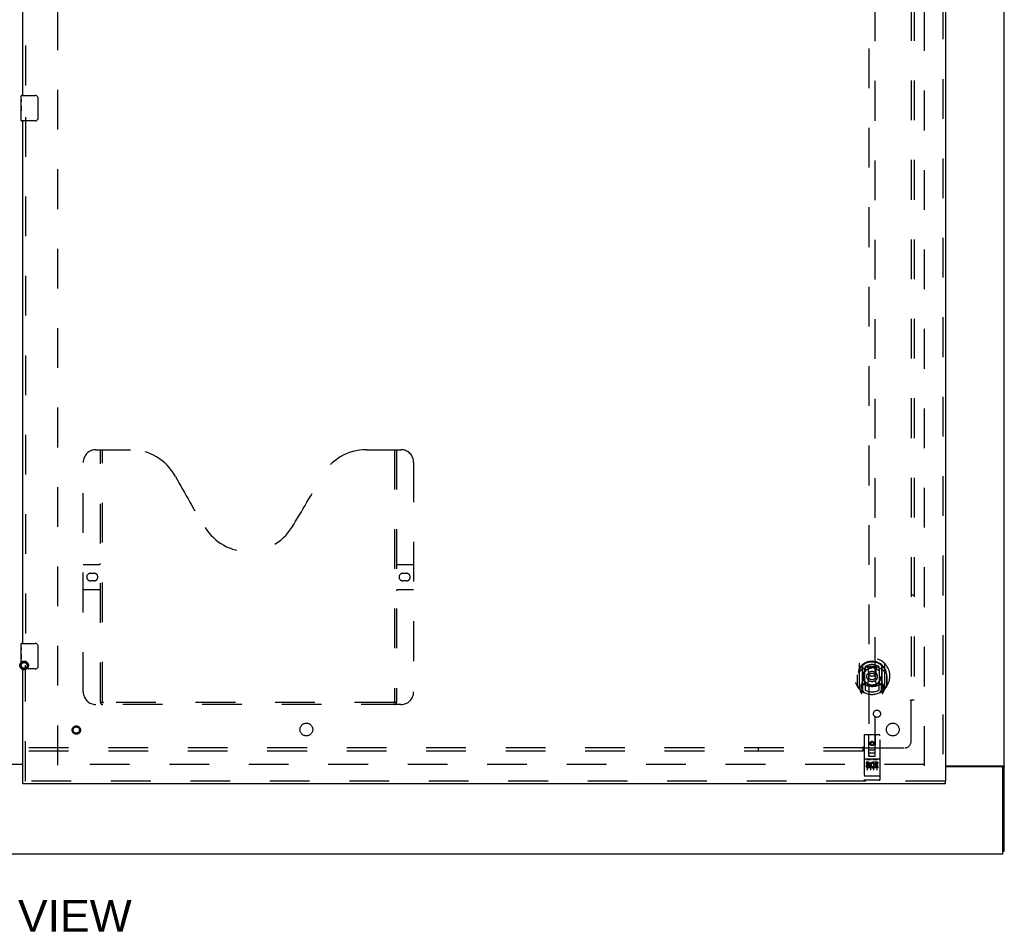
# Model space of a CAD drawing. Header units: inches. Extents: x 0 to 283, y 0 to 183.
# Tile 5 of 63: x 96 to 135, y 50 to 86. Entities that reach past the tile are written whole.
import ezdxf

# ---------------------------------------------------------------- set-up
doc = ezdxf.new("R2010")
doc.units = ezdxf.units.IN
doc.header["$LTSCALE"] = 15.583333
doc.header["$MEASUREMENT"] = 0
doc.linetypes.add('HIDDEN', pattern=[0.2, 0.1, -0.1])
doc.layers.get('0').update_dxf_attribs({"linetype": 'CONTINUOUS'})
for name, color, linetype in [('DEFAULT_2', 8, 'HIDDEN'), ('DIMENSIONS', 7, 'CONTINUOUS'), ('RIGHTHAND_DOOR_ASSEMBLY', 7, 'CONTINUOUS'), ('SUBPANEL', 7, 'CONTINUOUS')]:
    doc.layers.add(name, color=color, linetype=linetype)
doc.styles.get("Standard").update_dxf_attribs({"font": 'arial.ttf'})

msp = doc.modelspace()

# ---------------------------------------------------------------- linework, layer by layer
at = {"color": 3, "linetype": 'Continuous'}
for p, q in [((134.944, 53.516), (134.944, 133.308)), ((95.131, 56.927), (96.444, 56.927)), ((96.444, 56.912), (95.131, 56.912)), ((132.631, 56.86), (134.903, 56.86)), ((134.832, 56.829), (132.631, 56.829)), ((134.892, 53.412), (134.892, 56.769)), ((57.246, 53.412), (134.892, 53.412))]:
    msp.add_line(p, q, dxfattribs=at)
at = {"color": 7, "linetype": 'Continuous'}
for p, q in [((134.84, 56.83), (134.944, 56.83)), ((134.892, 53.516), (134.944, 53.516))]:
    msp.add_line(p, q, dxfattribs=at)
for points in [[(134.821, 56.86), (134.821, 56.859), (134.821, 56.857), (134.821, 56.856), (134.821, 56.854), (134.822, 56.852), (134.823, 56.85), (134.824, 56.849), (134.825, 56.847), (134.827, 56.846), (134.828, 56.844), (134.83, 56.843), (134.831, 56.841), (134.833, 56.84), (134.835, 56.838), (134.836, 56.837), (134.837, 56.835), (134.838, 56.834), (134.839, 56.833)], [(134.839, 56.833), (134.839, 56.831), (134.84, 56.83)]]:
    msp.add_lwpolyline(points, dxfattribs=at)
at = {"color": 3, "linetype": 'Continuous'}
for points in [[(134.903, 56.86), (134.905, 56.859), (134.907, 56.857), (134.909, 56.856), (134.912, 56.854), (134.915, 56.852), (134.918, 56.851), (134.924, 56.848)], [(134.924, 56.848), (134.927, 56.847), (134.929, 56.845), (134.932, 56.844), (134.934, 56.842), (134.937, 56.84), (134.939, 56.839), (134.94, 56.837), (134.942, 56.835), (134.943, 56.834), (134.943, 56.832), (134.943, 56.831), (134.944, 56.83)]]:
    msp.add_lwpolyline(points, dxfattribs=at)
msp.add_arc((134.832, 56.769), 0.06, 0, 90, dxfattribs=at)
at = {"layer": 'DEFAULT_2', "color": 8, "linetype": 'HIDDEN'}
for p, q in [((97.819, 56.891), (97.819, 129.933)), ((131.819, 56.86), (131.819, 129.964)), ((131.805, 56.912), (97.714, 56.912))]:
    msp.add_line(p, q, dxfattribs=at)
for radius in [0.169, 0.124, 0.114]:
    msp.add_circle((96.503, 60.802), radius, dxfattribs=at)
at = {"layer": 'RIGHTHAND_DOOR_ASSEMBLY', "color": 8, "linetype": 'HIDDEN'}
for p, q in [((132.527, 130.558), (132.527, 56.266)), ((96.548, 103.817), (96.548, 83.007)), ((129.631, 91.241), (129.631, 57.24)), ((129.881, 57.24), (129.881, 91.241)), ((96.548, 82.317), (96.548, 61.507)), ((99.318, 69.266), (100.673, 69.266)), ((99.493, 59.356), (99.493, 69.266)), ((99.573, 59.386), (99.573, 69.266)), ((109.923, 69.266), (111.278, 69.266)), ((111.023, 69.266), (111.023, 59.386)), ((111.103, 69.266), (111.103, 59.356)), ((98.818, 59.766), (98.818, 68.766)), ((111.778, 68.766), (111.778, 59.766)), ((98.818, 64.766), (99.453, 64.766)), ((111.143, 64.766), (111.778, 64.766)), ((99.104, 64.416), (99.241, 64.416)), ((99.241, 64.116), (99.104, 64.116)), ((111.354, 64.416), (111.491, 64.416)), ((111.491, 64.116), (111.354, 64.116)), ((99.453, 63.766), (98.818, 63.766)), ((111.778, 63.766), (111.143, 63.766)), ((96.548, 56.266), (96.548, 60.817)), ((129.256, 60.867), (129.256, 59.9)), ((129.374, 60.814), (129.374, 59.797)), ((129.381, 60.789), (129.381, 59.786)), ((129.474, 60.066), (129.474, 60.697)), ((129.481, 60.749), (129.481, 60.646)), ((129.593, 60.723), (129.624, 60.384)), ((129.919, 60.723), (129.889, 60.384)), ((130.031, 60.646), (130.031, 60.749)), ((130.039, 60.697), (130.039, 60.066)), ((130.131, 60.789), (130.131, 59.786)), ((130.139, 60.814), (130.139, 59.797)), ((130.256, 59.9), (130.256, 60.867)), ((129.174, 60.384), (129.189, 60.384)), ((129.174, 60.384), (129.174, 59.995)), ((129.181, 60.43), (129.181, 60.433)), ((129.181, 59.973), (129.181, 60.43)), ((129.593, 60.039), (129.624, 60.384)), ((129.889, 60.384), (129.624, 60.384)), ((129.919, 60.039), (129.889, 60.384)), ((130.339, 60.384), (130.324, 60.384)), ((130.331, 60.43), (130.331, 60.433)), ((130.331, 59.973), (130.331, 60.43)), ((130.339, 60.384), (130.339, 59.995)), ((129.26, 59.889), (129.331, 59.714)), ((129.374, 60.055), (129.314, 60.055)), ((129.314, 60.055), (129.314, 59.905)), ((129.314, 59.905), (129.381, 59.905)), ((129.351, 59.958), (129.322, 59.912)), ((129.384, 60.018), (129.384, 59.81)), ((129.474, 60.056), (129.401, 60.056)), ((129.469, 60.038), (129.404, 60.038)), ((129.481, 60.085), (129.481, 59.832)), ((130.031, 59.832), (130.031, 60.085)), ((130.111, 60.056), (130.039, 60.056)), ((130.109, 60.038), (130.043, 60.038)), ((130.129, 59.81), (130.129, 60.018)), ((130.131, 59.905), (130.199, 59.905)), ((130.199, 60.055), (130.139, 60.055)), ((130.19, 59.912), (130.161, 59.958)), ((130.181, 59.714), (130.252, 59.889)), ((130.199, 59.905), (130.199, 60.055)), ((129.352, 59.794), (129.356, 59.791)), ((129.359, 59.717), (129.374, 59.797)), ((129.451, 59.736), (129.381, 59.845)), ((130.131, 59.845), (130.061, 59.736)), ((130.139, 59.797), (130.153, 59.717)), ((130.159, 59.794), (130.16, 59.794)), ((130.16, 59.794), (130.16, 59.794)), ((130.16, 59.794), (130.16, 59.794)), ((111.278, 59.266), (99.318, 59.266)), ((111.019, 59.346), (99.576, 59.346)), ((129.444, 58.05), (129.444, 56.325)), ((130.039, 58.08), (129.474, 58.08)), ((129.63, 57.24), (129.626, 58.05)), ((129.883, 57.24), (129.886, 58.05)), ((130.069, 56.325), (130.069, 58.05)), ((129.756, 57.812), (129.694, 57.776)), ((129.694, 57.776), (129.704, 57.77)), ((129.694, 57.776), (129.694, 57.704)), ((129.694, 57.704), (129.704, 57.71)), ((129.694, 57.704), (129.756, 57.668)), ((129.756, 57.801), (129.704, 57.77)), ((129.704, 57.77), (129.704, 57.71)), ((129.704, 57.71), (129.756, 57.679)), ((129.819, 57.776), (129.756, 57.812)), ((129.756, 57.812), (129.756, 57.801)), ((129.809, 57.77), (129.756, 57.801)), ((129.756, 57.679), (129.809, 57.71)), ((129.756, 57.668), (129.819, 57.704)), ((129.756, 57.668), (129.756, 57.679)), ((129.819, 57.776), (129.809, 57.77)), ((129.809, 57.71), (129.809, 57.77)), ((129.819, 57.704), (129.809, 57.71)), ((129.819, 57.704), (129.819, 57.776)), ((129.628, 57.49), (129.884, 57.49)), ((129.63, 57.24), (129.631, 57.24)), ((129.631, 57.24), (129.881, 57.24)), ((129.841, 57.365), (129.671, 57.365)), ((129.881, 57.24), (129.883, 57.24)), ((130.039, 57.123), (129.474, 57.123)), ((129.612, 57.001), (129.519, 57.001)), ((129.519, 57.001), (129.519, 56.958)), ((129.612, 56.958), (129.519, 56.958)), ((129.545, 57.107), (129.717, 57.107)), ((129.569, 56.992), (129.569, 56.686)), ((129.616, 56.915), (129.569, 56.915)), ((129.612, 56.874), (129.583, 56.874)), ((129.675, 56.83), (129.583, 56.83)), ((129.675, 56.787), (129.583, 56.787)), ((129.675, 56.83), (129.675, 56.787)), ((129.694, 56.992), (129.694, 56.686)), ((129.795, 57.107), (129.967, 57.107)), ((129.807, 56.836), (129.824, 56.796)), ((129.819, 56.992), (129.819, 56.686)), ((129.832, 56.965), (129.819, 56.946)), ((129.828, 56.99), (129.832, 56.988)), ((129.988, 57.001), (129.832, 57.001)), ((129.832, 57.001), (129.832, 56.988)), ((129.832, 56.965), (129.832, 56.787)), ((129.988, 56.787), (129.832, 56.787)), ((129.988, 56.958), (129.874, 56.958)), ((129.874, 56.958), (129.874, 56.915)), ((129.967, 56.915), (129.874, 56.915)), ((129.967, 56.872), (129.874, 56.872)), ((129.874, 56.872), (129.874, 56.83)), ((129.988, 56.83), (129.874, 56.83)), ((129.944, 56.992), (129.944, 56.686)), ((129.967, 56.915), (129.967, 56.872)), ((129.988, 57.001), (129.988, 56.958)), ((129.988, 56.83), (129.988, 56.787)), ((129.461, 56.453), (129.46, 56.453)), ((129.462, 56.453), (129.461, 56.453)), ((129.463, 56.453), (129.462, 56.453)), ((129.462, 56.453), (129.462, 56.453)), ((129.464, 56.453), (129.463, 56.453)), ((129.465, 56.453), (129.464, 56.453)), ((129.466, 56.453), (129.465, 56.453)), ((129.467, 56.453), (129.466, 56.453)), ((129.466, 56.453), (129.466, 56.453)), ((129.468, 56.453), (129.467, 56.453)), ((129.469, 56.453), (129.468, 56.453)), ((129.47, 56.453), (129.469, 56.453)), ((129.471, 56.453), (129.47, 56.453)), ((129.472, 56.453), (129.471, 56.453)), ((129.471, 56.453), (129.471, 56.453)), ((129.473, 56.453), (129.472, 56.453)), ((130.039, 56.453), (129.473, 56.453)), ((130.039, 56.453), (130.04, 56.453)), ((130.039, 56.453), (130.039, 56.453)), ((130.04, 56.453), (130.041, 56.453)), ((130.041, 56.453), (130.042, 56.453)), ((130.042, 56.453), (130.043, 56.453)), ((130.043, 56.453), (130.044, 56.453)), ((130.044, 56.453), (130.045, 56.453)), ((130.044, 56.453), (130.044, 56.453)), ((130.045, 56.453), (130.046, 56.453)), ((130.046, 56.453), (130.047, 56.453)), ((130.047, 56.453), (130.048, 56.453)), ((130.048, 56.453), (130.048, 56.453)), ((130.05, 56.453), (130.051, 56.453)), ((130.05, 56.453), (130.05, 56.453)), ((130.051, 56.453), (130.052, 56.453)), ((130.052, 56.453), (130.053, 56.454)), ((132.631, 56.266), (96.444, 56.266)), ((130.039, 56.295), (129.474, 56.295))]:
    msp.add_line(p, q, dxfattribs=at)
at = {"layer": 'RIGHTHAND_DOOR_ASSEMBLY', "color": 3, "linetype": 'Continuous'}
for p, q in [((132.631, 130.558), (132.631, 56.266)), ((96.444, 83.162), (96.444, 103.662)), ((96.444, 61.662), (96.444, 82.162)), ((96.444, 56.266), (96.444, 60.662)), ((132.631, 56.162), (96.444, 56.162))]:
    msp.add_line(p, q, dxfattribs=at)
at = {"layer": 'RIGHTHAND_DOOR_ASSEMBLY', "color": 7, "linetype": 'Continuous'}
for p, q in [((96.384, 83.002), (96.384, 83.147)), ((96.399, 83.162), (96.939, 83.162)), ((97.038, 83.062), (97.038, 82.262)), ((96.384, 82.744), (96.384, 83.001)), ((96.389, 82.945), (96.384, 82.945)), ((96.384, 82.777), (96.39, 82.777)), ((96.384, 82.177), (96.384, 82.741)), ((96.385, 82.714), (96.384, 82.714)), ((96.39, 82.777), (96.39, 82.914)), ((96.384, 82.583), (96.389, 82.583)), ((96.384, 82.547), (96.39, 82.547)), ((96.384, 82.484), (96.39, 82.484)), ((96.384, 82.316), (96.39, 82.316)), ((96.39, 82.316), (96.39, 82.547)), ((96.939, 82.162), (96.399, 82.162)), ((96.384, 61.502), (96.384, 61.647)), ((96.384, 61.244), (96.384, 61.501)), ((96.389, 61.445), (96.384, 61.445)), ((96.39, 61.277), (96.39, 61.414)), ((96.399, 61.662), (96.939, 61.662)), ((97.038, 61.562), (97.038, 60.762)), ((96.384, 61.277), (96.39, 61.277)), ((96.384, 60.677), (96.384, 61.241)), ((96.385, 61.214), (96.384, 61.214)), ((96.384, 61.083), (96.389, 61.083)), ((96.384, 61.047), (96.39, 61.047)), ((96.39, 60.816), (96.39, 61.047)), ((96.384, 60.984), (96.39, 60.984)), ((96.384, 60.816), (96.39, 60.816)), ((96.939, 60.662), (96.399, 60.662)), ((96.444, 56.162), (96.444, 56.266)), ((132.631, 56.162), (132.631, 56.266))]:
    msp.add_line(p, q, dxfattribs=at)
for points in [[(97.032, 83.098), (97.034, 83.093), (97.035, 83.087), (97.037, 83.081), (97.038, 83.075), (97.038, 83.068), (97.038, 83.062)], [(96.384, 83.001), (96.384, 82.998), (96.384, 82.993), (96.385, 82.988), (96.386, 82.975)], [(96.384, 82.744), (96.384, 82.736), (96.384, 82.727), (96.385, 82.716)], [(96.385, 82.716), (96.388, 82.683), (96.389, 82.671), (96.389, 82.658), (96.39, 82.646), (96.39, 82.633), (96.39, 82.62), (96.39, 82.607), (96.39, 82.595), (96.389, 82.582), (96.389, 82.57), (96.388, 82.558)], [(96.386, 82.975), (96.387, 82.967), (96.388, 82.959), (96.389, 82.95)], [(96.389, 82.95), (96.39, 82.941), (96.39, 82.932), (96.39, 82.923), (96.39, 82.914)], [(97.038, 82.262), (97.038, 82.256), (97.038, 82.25), (97.037, 82.244), (97.035, 82.238), (97.034, 82.232), (97.032, 82.226)], [(96.384, 61.501), (96.384, 61.498), (96.384, 61.493), (96.385, 61.488), (96.386, 61.475)], [(96.386, 61.475), (96.387, 61.467), (96.388, 61.459), (96.389, 61.45)], [(96.389, 61.45), (96.39, 61.441), (96.39, 61.432), (96.39, 61.423), (96.39, 61.414)], [(97.032, 61.598), (97.034, 61.593), (97.035, 61.587), (97.037, 61.581), (97.038, 61.575), (97.038, 61.568), (97.038, 61.562)], [(96.384, 61.244), (96.384, 61.236), (96.384, 61.227), (96.385, 61.216)], [(96.385, 61.216), (96.388, 61.183), (96.389, 61.171), (96.389, 61.158), (96.39, 61.146), (96.39, 61.133), (96.39, 61.12), (96.39, 61.107), (96.39, 61.095), (96.389, 61.082), (96.389, 61.07), (96.388, 61.058)], [(97.038, 60.762), (97.038, 60.756), (97.038, 60.75), (97.037, 60.744), (97.035, 60.738), (97.034, 60.732), (97.032, 60.726)]]:
    msp.add_lwpolyline(points, dxfattribs=at)
at = {"layer": 'RIGHTHAND_DOOR_ASSEMBLY', "color": 8, "linetype": 'HIDDEN'}
for points in [[(129.568, 60.74), (129.573, 60.742), (129.579, 60.743), (129.584, 60.745), (129.59, 60.746), (129.595, 60.747), (129.601, 60.749), (129.606, 60.75), (129.612, 60.751), (129.617, 60.752), (129.623, 60.753), (129.628, 60.754), (129.634, 60.755), (129.639, 60.756), (129.645, 60.757), (129.65, 60.758), (129.656, 60.759), (129.661, 60.76), (129.667, 60.76), (129.672, 60.761), (129.678, 60.762), (129.683, 60.762), (129.689, 60.763), (129.695, 60.763), (129.7, 60.764), (129.706, 60.764), (129.711, 60.765), (129.717, 60.765), (129.722, 60.765), (129.728, 60.766), (129.734, 60.766), (129.739, 60.766), (129.745, 60.766), (129.75, 60.766), (129.756, 60.766), (129.762, 60.766), (129.767, 60.766), (129.773, 60.766), (129.778, 60.766), (129.784, 60.766), (129.79, 60.765), (129.795, 60.765), (129.801, 60.765), (129.806, 60.764), (129.812, 60.764), (129.817, 60.763), (129.823, 60.763), (129.829, 60.762), (129.834, 60.762), (129.84, 60.761), (129.845, 60.76), (129.851, 60.76), (129.856, 60.759), (129.862, 60.758), (129.867, 60.757), (129.873, 60.756), (129.879, 60.755), (129.884, 60.754), (129.89, 60.753), (129.895, 60.752), (129.9, 60.751), (129.906, 60.75), (129.911, 60.749), (129.917, 60.747), (129.922, 60.746), (129.928, 60.745), (129.933, 60.743), (129.939, 60.742), (129.944, 60.74)], [(129.302, 60.599), (129.3, 60.597), (129.299, 60.596), (129.297, 60.595), (129.296, 60.593), (129.294, 60.592), (129.292, 60.59), (129.291, 60.588), (129.289, 60.587), (129.287, 60.585), (129.285, 60.583), (129.283, 60.581), (129.282, 60.579), (129.28, 60.577), (129.278, 60.575), (129.276, 60.572), (129.274, 60.57), (129.272, 60.568), (129.27, 60.565), (129.267, 60.562), (129.265, 60.56), (129.263, 60.557), (129.261, 60.554), (129.259, 60.551), (129.256, 60.548), (129.254, 60.544), (129.251, 60.541), (129.249, 60.537), (129.246, 60.533), (129.244, 60.53), (129.241, 60.526), (129.238, 60.521), (129.236, 60.517), (129.233, 60.512), (129.23, 60.507), (129.227, 60.502), (129.224, 60.497)], [(130.289, 60.497), (130.285, 60.502), (130.282, 60.507), (130.279, 60.512), (130.277, 60.517), (130.274, 60.521), (130.271, 60.525), (130.268, 60.53), (130.266, 60.533), (130.263, 60.537), (130.261, 60.541), (130.258, 60.544), (130.256, 60.548), (130.253, 60.551), (130.251, 60.554), (130.249, 60.557), (130.247, 60.56), (130.245, 60.562), (130.242, 60.565), (130.24, 60.568), (130.238, 60.57), (130.236, 60.572), (130.234, 60.575), (130.232, 60.577), (130.23, 60.579), (130.229, 60.581), (130.227, 60.583), (130.225, 60.585), (130.223, 60.587), (130.222, 60.588), (130.22, 60.59), (130.218, 60.592), (130.217, 60.593), (130.215, 60.595), (130.213, 60.596), (130.212, 60.597), (130.21, 60.599)], [(99.483, 59.386), (99.499, 59.375), (99.515, 59.366), (99.53, 59.358), (99.546, 59.351), (99.561, 59.348), (99.576, 59.346)], [(111.019, 59.346), (111.034, 59.348), (111.049, 59.351), (111.065, 59.358), (111.08, 59.366), (111.096, 59.375), (111.113, 59.386)], [(129.539, 57.105), (129.539, 57.106), (129.539, 57.106), (129.539, 57.106), (129.539, 57.106), (129.539, 57.106), (129.539, 57.106), (129.539, 57.106), (129.539, 57.106), (129.539, 57.106), (129.539, 57.106), (129.54, 57.106), (129.54, 57.106), (129.54, 57.106), (129.54, 57.106), (129.54, 57.106), (129.54, 57.106), (129.54, 57.106), (129.54, 57.106), (129.541, 57.106), (129.541, 57.106), (129.541, 57.106), (129.541, 57.106), (129.541, 57.106), (129.541, 57.106), (129.541, 57.106), (129.541, 57.106), (129.542, 57.106), (129.542, 57.106), (129.542, 57.106), (129.542, 57.106), (129.542, 57.107), (129.542, 57.107), (129.543, 57.107), (129.543, 57.107), (129.543, 57.107), (129.543, 57.107), (129.543, 57.107), (129.543, 57.107), (129.544, 57.107), (129.544, 57.107), (129.544, 57.107), (129.544, 57.107), (129.544, 57.107), (129.545, 57.107), (129.545, 57.107)], [(129.717, 57.107), (129.717, 57.107), (129.717, 57.107), (129.718, 57.107), (129.718, 57.107), (129.718, 57.107), (129.718, 57.107), (129.718, 57.107), (129.719, 57.107), (129.719, 57.107), (129.719, 57.107), (129.719, 57.107), (129.719, 57.107), (129.719, 57.107), (129.72, 57.107), (129.72, 57.107), (129.72, 57.106), (129.72, 57.106), (129.72, 57.106), (129.72, 57.106), (129.721, 57.106), (129.721, 57.106), (129.721, 57.106), (129.721, 57.106), (129.721, 57.106), (129.721, 57.106), (129.721, 57.106), (129.722, 57.106), (129.722, 57.106), (129.722, 57.106), (129.722, 57.106), (129.722, 57.106), (129.722, 57.106), (129.722, 57.106), (129.722, 57.106), (129.722, 57.106), (129.723, 57.106), (129.723, 57.106), (129.723, 57.106), (129.723, 57.106), (129.723, 57.106), (129.723, 57.106), (129.723, 57.106), (129.723, 57.106), (129.723, 57.106), (129.723, 57.106), (129.724, 57.105)], [(129.789, 57.105), (129.789, 57.106), (129.789, 57.106), (129.789, 57.106), (129.789, 57.106), (129.789, 57.106), (129.789, 57.106), (129.789, 57.106), (129.789, 57.106), (129.789, 57.106), (129.789, 57.106), (129.79, 57.106), (129.79, 57.106), (129.79, 57.106), (129.79, 57.106), (129.79, 57.106), (129.79, 57.106), (129.79, 57.106), (129.79, 57.106), (129.791, 57.106), (129.791, 57.106), (129.791, 57.106), (129.791, 57.106), (129.791, 57.106), (129.791, 57.106), (129.791, 57.106), (129.791, 57.106), (129.792, 57.106), (129.792, 57.106), (129.792, 57.106), (129.792, 57.106), (129.792, 57.107), (129.792, 57.107), (129.793, 57.107), (129.793, 57.107), (129.793, 57.107), (129.793, 57.107), (129.793, 57.107), (129.793, 57.107), (129.794, 57.107), (129.794, 57.107), (129.794, 57.107), (129.794, 57.107), (129.794, 57.107), (129.795, 57.107), (129.795, 57.107)], [(129.967, 57.107), (129.967, 57.107), (129.967, 57.107), (129.968, 57.107), (129.968, 57.107), (129.968, 57.107), (129.968, 57.107), (129.968, 57.107), (129.969, 57.107), (129.969, 57.107), (129.969, 57.107), (129.969, 57.107), (129.969, 57.107), (129.969, 57.107), (129.97, 57.107), (129.97, 57.107), (129.97, 57.106), (129.97, 57.106), (129.97, 57.106), (129.97, 57.106), (129.971, 57.106), (129.971, 57.106), (129.971, 57.106), (129.971, 57.106), (129.971, 57.106), (129.971, 57.106), (129.971, 57.106), (129.972, 57.106), (129.972, 57.106), (129.972, 57.106), (129.972, 57.106), (129.972, 57.106), (129.972, 57.106), (129.972, 57.106), (129.972, 57.106), (129.972, 57.106), (129.973, 57.106), (129.973, 57.106), (129.973, 57.106), (129.973, 57.106), (129.973, 57.106), (129.973, 57.106), (129.973, 57.106), (129.973, 57.106), (129.973, 57.106), (129.973, 57.106), (129.974, 57.105)], [(129.46, 56.453), (129.459, 56.454), (129.459, 56.454), (129.459, 56.454), (129.458, 56.454), (129.458, 56.454), (129.458, 56.454), (129.457, 56.454), (129.457, 56.454), (129.457, 56.454), (129.456, 56.454), (129.456, 56.454), (129.455, 56.454), (129.455, 56.454), (129.455, 56.454), (129.454, 56.454), (129.454, 56.454), (129.454, 56.454), (129.454, 56.455), (129.453, 56.455), (129.453, 56.455), (129.453, 56.455), (129.452, 56.455), (129.452, 56.455), (129.452, 56.455), (129.451, 56.455), (129.451, 56.455), (129.451, 56.455), (129.451, 56.455), (129.45, 56.455), (129.45, 56.455), (129.45, 56.456), (129.45, 56.456), (129.449, 56.456), (129.449, 56.456), (129.449, 56.456), (129.449, 56.456), (129.448, 56.456), (129.448, 56.456), (129.448, 56.456), (129.448, 56.456), (129.447, 56.456), (129.447, 56.457), (129.447, 56.457), (129.447, 56.457), (129.447, 56.457), (129.446, 56.457), (129.446, 56.457), (129.446, 56.457), (129.446, 56.457), (129.446, 56.457), (129.446, 56.457), (129.445, 56.457), (129.445, 56.458), (129.445, 56.458), (129.445, 56.458), (129.445, 56.458), (129.445, 56.458), (129.445, 56.458), (129.445, 56.458), (129.444, 56.458), (129.444, 56.458), (129.444, 56.458), (129.444, 56.459), (129.444, 56.459), (129.444, 56.459), (129.444, 56.459), (129.444, 56.459), (129.444, 56.459), (129.444, 56.459), (129.444, 56.459), (129.444, 56.459), (129.444, 56.459), (129.444, 56.46), (129.444, 56.46), (129.444, 56.46), (129.444, 56.46), (129.444, 56.46), (129.444, 56.46)], [(130.048, 56.453), (130.049, 56.453), (130.05, 56.453)], [(130.053, 56.454), (130.053, 56.454), (130.053, 56.454), (130.054, 56.454), (130.054, 56.454), (130.054, 56.454), (130.055, 56.454), (130.055, 56.454), (130.056, 56.454), (130.056, 56.454), (130.056, 56.454), (130.057, 56.454), (130.057, 56.454), (130.057, 56.454), (130.058, 56.454), (130.058, 56.454), (130.058, 56.454), (130.059, 56.455), (130.059, 56.455), (130.059, 56.455), (130.059, 56.455), (130.06, 56.455), (130.06, 56.455), (130.06, 56.455), (130.061, 56.455), (130.061, 56.455), (130.061, 56.455), (130.061, 56.455), (130.062, 56.455), (130.062, 56.455), (130.062, 56.456), (130.062, 56.456), (130.063, 56.456), (130.063, 56.456), (130.063, 56.456), (130.063, 56.456), (130.064, 56.456), (130.064, 56.456), (130.064, 56.456), (130.064, 56.456), (130.065, 56.456), (130.065, 56.457), (130.065, 56.457), (130.065, 56.457), (130.065, 56.457), (130.066, 56.457), (130.066, 56.457), (130.066, 56.457), (130.066, 56.457), (130.066, 56.457), (130.066, 56.457), (130.067, 56.457), (130.067, 56.458), (130.067, 56.458), (130.067, 56.458), (130.067, 56.458), (130.067, 56.458), (130.067, 56.458), (130.067, 56.458), (130.068, 56.458), (130.068, 56.458), (130.068, 56.458), (130.068, 56.459), (130.068, 56.459), (130.068, 56.459), (130.068, 56.459), (130.068, 56.459), (130.068, 56.459), (130.068, 56.459), (130.068, 56.459), (130.068, 56.459), (130.068, 56.459), (130.068, 56.46), (130.068, 56.46), (130.068, 56.46), (130.069, 56.46), (130.069, 56.46), (130.069, 56.46)]]:
    msp.add_lwpolyline(points, dxfattribs=at)
for centre, radius in [((129.756, 60.366), 0.35), ((129.756, 60.366), 0.335), ((129.756, 60.366), 0.205), ((129.756, 60.366), 0.133), ((98.548, 58.266), 0.164), ((98.548, 58.266), 0.124), ((129.756, 57.74), 0.085), ((129.756, 57.74), 0.0845)]:
    msp.add_circle(centre, radius, dxfattribs=at)
at = {"layer": 'RIGHTHAND_DOOR_ASSEMBLY', "color": 7, "linetype": 'Continuous'}
for centre, radius, start, end in [((96.399, 83.147), 0.015, 90, 180), ((96.939, 83.062), 0.1, 21.1999, 90), ((96.399, 82.177), 0.015, 180, 270), ((96.939, 82.262), 0.1, 270, 338.7946), ((96.399, 61.647), 0.015, 90, 180), ((96.939, 61.562), 0.1, 21.1999, 90), ((96.399, 60.677), 0.015, 180, 270), ((96.939, 60.762), 0.1, 270, 338.7946)]:
    msp.add_arc(centre, radius, start, end, dxfattribs=at)
at = {"layer": 'RIGHTHAND_DOOR_ASSEMBLY', "color": 8, "linetype": 'HIDDEN'}
for centre, radius, start, end in [((99.318, 68.766), 0.5, 90, 180), ((100.673, 67.266), 2, 28.4813, 90), ((109.923, 67.266), 2, 90, 151.5187), ((111.278, 68.766), 0.5, 0, 90), ((136.981, 86.964), 39.307, 208.4813, 211.8705), ((73.614, 86.964), 39.307, 328.1295, 331.5187), ((105.298, 67.266), 2, 211.8705, 328.1295), ((99.453, 64.806), 0.04, 270, 360), ((111.143, 64.806), 0.04, 180, 270), ((99.104, 64.266), 0.15, 90, 270), ((99.241, 64.266), 0.15, 270, 90), ((111.354, 64.266), 0.15, 90, 270), ((111.491, 64.266), 0.15, 270, 90), ((99.453, 63.726), 0.04, 0, 90), ((111.143, 63.726), 0.04, 90, 180), ((129.756, 60.384), 0.7, 305.5126, 234.4874), ((129.756, 60.381), 0.583, 0.2464, 179.7536), ((129.756, 60.356), 0.58, 7.6622, 172.3378), ((129.271, 60.867), 0.015, 135.0748, 180), ((129.756, 60.066), 0.7, 49.529, 130.471), ((129.389, 60.814), 0.015, 130.3587, 180), ((129.401, 60.789), 0.02, 129.3378, 179.9984), ((129.489, 60.697), 0.015, 112.9863, 180), ((129.756, 60.356), 0.48, 55.0461, 124.9539), ((129.511, 60.646), 0.03, 180, 311.1261), ((129.756, 60.366), 0.343, 48.8739, 131.1261), ((129.573, 60.721), 0.02, 5.0796, 105.5752), ((129.939, 60.721), 0.02, 74.4248, 174.9204), ((130.001, 60.646), 0.03, 228.8739, 360), ((130.024, 60.697), 0.015, 0, 67.0137), ((130.111, 60.789), 0.02, 0, 50.6594), ((130.124, 60.814), 0.015, 0, 49.6413), ((130.241, 60.867), 0.015, 0, 44.9252), ((129.201, 60.43), 0.02, 172.3378, 180), ((130.311, 60.43), 0.02, 0, 7.6622), ((129.201, 59.973), 0.02, 180, 215.2961), ((129.756, 60.366), 0.7, 215.2961, 324.7039), ((129.271, 59.9), 0.015, 180, 224.9252), ((129.326, 59.91), 0.005, 147.3208, 270), ((129.756, 60.696), 0.7, 233.2319, 306.7681), ((129.193, 60.06), 0.188, 327.3208, 360), ((129.401, 60.036), 0.02, 90, 180), ((129.404, 60.018), 0.02, 90, 180), ((129.469, 60.018), 0.02, 66.536, 90), ((129.489, 60.066), 0.015, 180, 247.0137), ((129.756, 60.678), 0.7, 246.536, 293.464), ((129.511, 60.085), 0.03, 48.8739, 180), ((129.756, 60.366), 0.343, 228.8739, 311.1261), ((129.573, 60.041), 0.02, 254.3869, 354.9204), ((129.939, 60.041), 0.02, 185.0796, 285.6131), ((130.001, 60.085), 0.03, 0, 131.1261), ((130.024, 60.066), 0.015, 292.9863, 360), ((130.043, 60.018), 0.02, 90, 113.464), ((130.109, 60.018), 0.02, 0, 90), ((130.111, 60.036), 0.02, 0, 90), ((130.319, 60.06), 0.188, 180, 212.6792), ((130.186, 59.91), 0.005, 270, 32.6792), ((130.241, 59.9), 0.015, 315.0748, 360), ((130.311, 59.973), 0.02, 324.7039, 360), ((99.318, 59.766), 0.5, 180, 270), ((111.278, 59.766), 0.5, 270, 360), ((129.345, 59.719), 0.015, 201.8041, 350), ((129.361, 59.83), 0.02, 234.4874, 360), ((129.364, 59.81), 0.02, 234.7457, 360), ((129.401, 59.786), 0.02, 180, 238.5295), ((129.756, 60.366), 0.6, 242.7204, 297.2796), ((130.111, 59.786), 0.02, 301.4688, 359.9992), ((130.149, 59.81), 0.02, 180, 305.2543), ((130.151, 59.83), 0.02, 180, 305.5126), ((130.167, 59.719), 0.015, 190, 338.1959), ((99.583, 59.356), 0.09, 180, 270), ((99.613, 59.386), 0.04, 180, 270), ((110.983, 59.386), 0.04, 270, 360), ((111.013, 59.356), 0.09, 270, 360), ((129.474, 58.05), 0.03, 90, 180), ((129.596, 58.05), 0.03, 0, 90), ((129.916, 58.05), 0.03, 90, 180), ((130.039, 58.05), 0.03, 0, 90), ((129.671, 57.325), 0.04, 90, 180), ((129.671, 57.28), 0.04, 180, 270), ((129.841, 57.325), 0.04, 0, 90), ((129.841, 57.28), 0.04, 270, 360), ((129.474, 57.153), 0.03, 180, 270), ((129.583, 56.852), 0.0644, 102.2995, 270.0775), ((129.583, 56.852), 0.0219, 89.9011, 270), ((129.612, 56.937), 0.0635, 270, 90), ((129.612, 56.936), 0.0219, 280.307, 90), ((129.782, 56.894), 0.107, 64.2636, 293.4027), ((129.782, 56.894), 0.0639, 54.8895, 293.4026), ((130.039, 57.153), 0.03, 270, 360), ((129.474, 56.325), 0.03, 180, 270), ((130.039, 56.325), 0.03, 270, 360)]:
    msp.add_arc(centre, radius, start, end, dxfattribs=at)
at = {"layer": 'RIGHTHAND_DOOR_ASSEMBLY', "color": 7, "linetype": 'Continuous'}
for centre in [(96.647, 82.578), (96.647, 61.078)]:
    msp.add_ellipse(centre, major_axis=(0.263, 0), ratio=0.432808, start_param=-3.141593, end_param=-2.961605, dxfattribs=at)
at = {"layer": 'SUBPANEL', "color": 8, "linetype": 'HIDDEN'}
for p, q in [((131.287, 127.381), (131.287, 59.443)), ((131.412, 127.381), (131.412, 59.443)), ((131.287, 63.568), (131.412, 63.568)), ((131.246, 59.443), (131.326, 59.443)), ((131.287, 57.818), (131.287, 59.408)), ((131.412, 59.443), (131.326, 59.443)), ((129.412, 57.568), (62.725, 57.568)), ((125.287, 57.568), (125.287, 57.443)), ((129.412, 57.53), (129.412, 57.609)), ((129.429, 57.55), (129.436, 57.557)), ((129.448, 57.568), (131.037, 57.568)), ((129.412, 57.443), (62.725, 57.443)), ((129.412, 57.443), (129.412, 57.53))]:
    msp.add_line(p, q, dxfattribs=at)
for points in [[(131.246, 59.443), (131.247, 59.441), (131.248, 59.44), (131.249, 59.438), (131.25, 59.436), (131.251, 59.434), (131.253, 59.433), (131.254, 59.431), (131.256, 59.429), (131.258, 59.428), (131.26, 59.426), (131.262, 59.425), (131.264, 59.424), (131.266, 59.422), (131.269, 59.421)], [(131.269, 59.421), (131.274, 59.418), (131.276, 59.416), (131.279, 59.414), (131.281, 59.413), (131.283, 59.411), (131.285, 59.41), (131.287, 59.408)], [(131.301, 59.421), (131.299, 59.419), (131.297, 59.417), (131.295, 59.415), (131.293, 59.413), (131.291, 59.411), (131.289, 59.41), (131.287, 59.408)], [(131.326, 59.443), (131.323, 59.442), (131.321, 59.44), (131.319, 59.438), (131.317, 59.436), (131.315, 59.435), (131.313, 59.433), (131.311, 59.431), (131.309, 59.43), (131.308, 59.428), (131.306, 59.426), (131.301, 59.421)], [(129.412, 57.609), (129.414, 57.609), (129.416, 57.608), (129.418, 57.607), (129.42, 57.606), (129.421, 57.604), (129.423, 57.603), (129.425, 57.601), (129.426, 57.6), (129.428, 57.598), (129.429, 57.596), (129.431, 57.594), (129.432, 57.592), (129.434, 57.59), (129.435, 57.587), (129.438, 57.582)], [(129.412, 57.53), (129.414, 57.532), (129.416, 57.535), (129.418, 57.537), (129.419, 57.539), (129.421, 57.541), (129.423, 57.543), (129.424, 57.545), (129.426, 57.546), (129.428, 57.548), (129.429, 57.55)], [(129.436, 57.557), (129.439, 57.559), (129.441, 57.561), (129.442, 57.563), (129.444, 57.565), (129.446, 57.567), (129.448, 57.568)], [(129.438, 57.582), (129.44, 57.58), (129.441, 57.577), (129.443, 57.575), (129.444, 57.572), (129.446, 57.57), (129.448, 57.568)]]:
    msp.add_lwpolyline(points, dxfattribs=at)
for centre, radius in [((129.95, 58.906), 0.141), ((107.569, 58.287), 0.25), ((130.569, 58.287), 0.25)]:
    msp.add_circle(centre, radius, dxfattribs=at)
msp.add_arc((131.037, 57.818), 0.25, 270, 360, dxfattribs=at)

# ---------------------------------------------------------------- texts
at = {"layer": 'DIMENSIONS', "color": 2, "linetype": 'Continuous', "insert": (95.24, 51.603), "char_height": 1.25, "width": 10.93866, "attachment_point": 2, "line_spacing_factor": 0.9}
msp.add_mtext('FRONT VIEW', dxfattribs=at)

doc.saveas('drawing.dxf')
